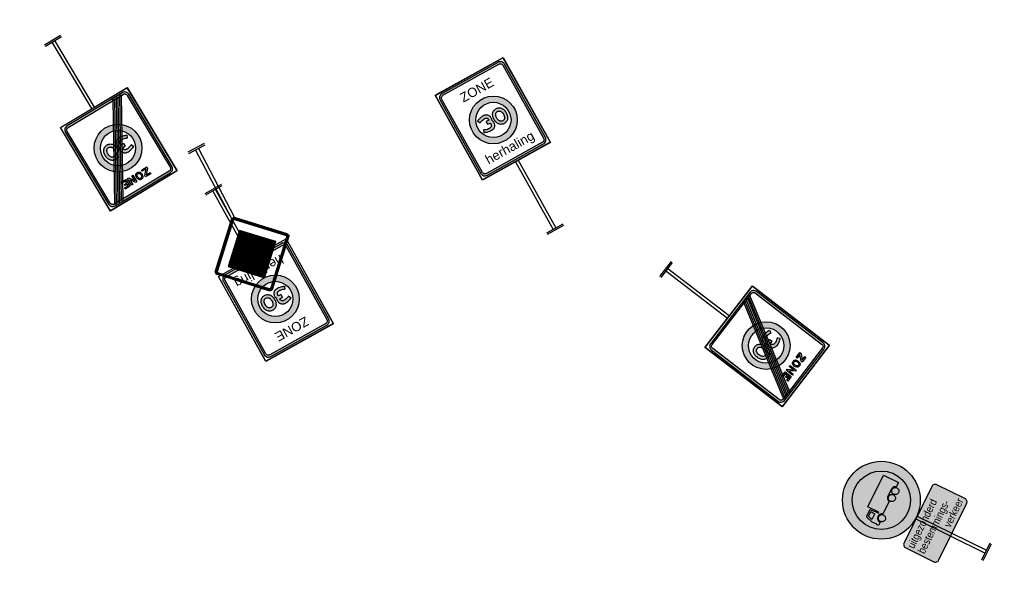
# Model space of a CAD drawing. Header units: metres. Extents: x 197741 to 197968, y 354060 to 354487.
# Tile 2 of 15: x 197837 to 197875, y 354088 to 354110. Entities that reach past the tile are written whole.
import ezdxf
from ezdxf.enums import TextEntityAlignment as Align

# ---------------------------------------------------------------- set-up
doc = ezdxf.new("R2010")
doc.units = ezdxf.units.M
doc.layers.add('N-WE-VK-VERKEERSBORD-G', color=7, linetype='Continuous', lineweight=25)
doc.layers.add('V-WE-VK-VERKEERSBORD-G', color=7, linetype='Continuous')
doc.styles.add('RVV', font='arial.ttf', dxfattribs={"width": 0.85, "height": 2})
doc.styles.get("Standard").update_dxf_attribs({"font": 'arial.ttf'})
pattern_1 = [(0, (-68.639244, -102.7551246), (0, 0.00625), [])]

# ---------------------------------------------------------------- blocks, each defined once
blk = doc.blocks.new('OB108')
h = blk.add_hatch(color=255)
h.dxf.hatch_style = 1
edge = h.paths.add_edge_path()
edge.add_arc((-0.403, -0.45), 0.05, 180, 270)
edge.add_line((-0.403, -0.5), (0.403, -0.5))
edge.add_arc((0.403, -0.45), 0.05, 270, 360)
edge.add_line((0.453, -0.45), (0.453, -0.05))
edge.add_arc((0.403, -0.05), 0.05, 0, 90)
edge.add_line((0.403, 0), (-0.403, 0))
edge.add_arc((-0.403, -0.05), 0.05, 90, 180)
edge.add_line((-0.453, -0.05), (-0.453, -0.45))
at = {"flags": 128}
blk.add_lwpolyline([(-0.453, -0.45, 0.414214), (-0.403, -0.5), (0.403, -0.5, 0.414214), (0.453, -0.45), (0.453, -0.05, 0.414214), (0.403, 0), (-0.403, 0, 0.414214), (-0.453, -0.05)], format="xyb", close=True, dxfattribs=at)
at = {"color": 18, "true_color": 0x000000, "style": 'RVV', "width": 0.85}
for s, p in [('uitgezonderd', (-0.423, -0.15)), ('bestemmings-', (-0.423, -0.3))]:
    blk.add_text(s, height=0.1, dxfattribs=at).set_placement(p)
blk.add_text('verkeer', height=0.1, dxfattribs=at).set_placement((0.423, -0.45), align=Align.RIGHT)
blk = doc.blocks.new('C07')
h = blk.add_hatch(color=10)
h.paths.add_polyline_path([(1.016, 0, 1), (2.016, 0, 1)])
h.paths.add_polyline_path([(1.891, 0, -1), (1.141, 0, -1)], flags=16)
h = blk.add_hatch(color=255)
h.dxf.hatch_style = 1
edge = h.paths.add_edge_path()
edge.add_arc((1.516, 0), 0.375, 0, 360)
at = {"true_color": 0x000000}
h = blk.add_hatch(color=18, dxfattribs=at)
h.paths.add_polyline_path([(1.634, 0.153), (1.477, 0.153), (1.477, 0.164), (1.509, 0.164), (1.587, 0.171), (1.59, 0.171), (1.592, 0.173), (1.594, 0.175), (1.594, 0.178), (1.594, 0.268), (1.594, 0.271), (1.592, 0.273), (1.587, 0.276), (1.5, 0.305), (1.432, 0.3), (1.429, 0.308), (1.406, 0.308), (1.406, 0.26), (1.407, 0.26), (1.418, 0.259), (1.429, 0.256), (1.438, 0.251), (1.447, 0.243), (1.454, 0.235), (1.459, 0.225), (1.462, 0.215), (1.463, 0.204), (1.462, 0.193), (1.459, 0.183), (1.454, 0.173), (1.447, 0.165), (1.441, 0.159), (1.434, 0.155), (1.427, 0.152), (1.42, 0.15), (1.42, -0.03), (1.427, -0.032), (1.434, -0.036), (1.441, -0.04), (1.447, -0.045), (1.454, -0.054), (1.459, -0.063), (1.462, -0.073), (1.463, -0.084), (1.463, -0.185), (1.462, -0.196), (1.459, -0.206), (1.454, -0.215), (1.447, -0.224), (1.441, -0.229), (1.434, -0.233), (1.427, -0.237), (1.42, -0.239), (1.42, -0.3), (1.634, -0.3)])
h.paths.add_polyline_path([(1.522, 0.193), (1.519, 0.193), (1.518, 0.194), (1.516, 0.196), (1.516, 0.198), (1.516, 0.275), (1.567, 0.258), (1.571, 0.255), (1.573, 0.253), (1.573, 0.251), (1.573, 0.198), (1.573, 0.196), (1.571, 0.194), (1.569, 0.193), (1.567, 0.193)], flags=16)
h.paths.add_polyline_path([(1.452, 0.213), (1.45, 0.222), (1.445, 0.229), (1.44, 0.236), (1.433, 0.242), (1.425, 0.246), (1.416, 0.249), (1.407, 0.25), (1.398, 0.249), (1.39, 0.246), (1.382, 0.242), (1.375, 0.236), (1.369, 0.229), (1.365, 0.222), (1.362, 0.213), (1.362, 0.204), (1.362, 0.195), (1.365, 0.186), (1.369, 0.179), (1.375, 0.172), (1.382, 0.166), (1.39, 0.162), (1.398, 0.159), (1.407, 0.158), (1.416, 0.159), (1.425, 0.162), (1.433, 0.166), (1.44, 0.172), (1.445, 0.179), (1.45, 0.186), (1.452, 0.195), (1.453, 0.204)])
h.paths.add_polyline_path([(1.452, -0.075), (1.45, -0.067), (1.445, -0.059), (1.44, -0.052), (1.433, -0.046), (1.425, -0.042), (1.416, -0.04), (1.407, -0.039), (1.398, -0.04), (1.39, -0.042), (1.382, -0.046), (1.375, -0.052), (1.369, -0.059), (1.365, -0.067), (1.362, -0.075), (1.362, -0.085), (1.362, -0.094), (1.365, -0.102), (1.369, -0.11), (1.375, -0.117), (1.382, -0.123), (1.39, -0.127), (1.398, -0.129), (1.407, -0.13), (1.416, -0.129), (1.425, -0.127), (1.433, -0.123), (1.44, -0.117), (1.445, -0.11), (1.45, -0.102), (1.452, -0.094), (1.453, -0.085)])
h.paths.add_polyline_path([(1.453, -0.185), (1.452, -0.175), (1.45, -0.167), (1.445, -0.159), (1.44, -0.152), (1.433, -0.146), (1.425, -0.142), (1.416, -0.14), (1.407, -0.139), (1.398, -0.14), (1.39, -0.142), (1.382, -0.146), (1.375, -0.152), (1.369, -0.159), (1.365, -0.167), (1.362, -0.175), (1.362, -0.185), (1.362, -0.194), (1.365, -0.202), (1.369, -0.21), (1.375, -0.217), (1.382, -0.223), (1.39, -0.227), (1.398, -0.229), (1.407, -0.23), (1.416, -0.229), (1.425, -0.227), (1.433, -0.223), (1.44, -0.217), (1.445, -0.21), (1.45, -0.202), (1.452, -0.194)])
for p, q in [((0, -0.12), (0, 0.12)), ((0.02, -0.12), (0.02, 0.12)), ((1.013, 0.02), (0.02, 0.02)), ((1.013, -0.02), (0.02, -0.02))]:
    blk.add_line(p, q)
for points in [[(1.594, 0.178), (1.594, 0.175), (1.592, 0.173), (1.59, 0.171), (1.587, 0.171), (1.509, 0.164), (1.477, 0.164), (1.477, 0.153), (1.634, 0.153), (1.634, -0.3), (1.42, -0.3), (1.42, -0.239), (1.427, -0.237), (1.434, -0.233), (1.441, -0.229), (1.447, -0.224), (1.454, -0.215), (1.459, -0.206), (1.462, -0.196), (1.463, -0.185), (1.463, -0.084), (1.462, -0.073), (1.459, -0.063), (1.454, -0.054), (1.447, -0.045), (1.441, -0.04), (1.434, -0.036), (1.427, -0.032), (1.42, -0.03), (1.42, 0.15), (1.427, 0.152), (1.434, 0.155), (1.441, 0.159), (1.447, 0.165), (1.454, 0.173), (1.459, 0.183), (1.462, 0.193), (1.463, 0.204), (1.462, 0.215), (1.459, 0.225), (1.454, 0.235), (1.447, 0.243), (1.438, 0.251), (1.429, 0.256), (1.418, 0.259), (1.407, 0.26), (1.406, 0.26), (1.406, 0.308), (1.429, 0.308), (1.432, 0.3), (1.5, 0.305), (1.587, 0.276), (1.592, 0.273), (1.594, 0.271), (1.594, 0.268), (1.594, 0.178)], [(1.516, 0.275), (1.567, 0.258), (1.571, 0.255), (1.573, 0.253), (1.573, 0.251), (1.573, 0.198), (1.573, 0.196), (1.571, 0.194), (1.569, 0.193), (1.567, 0.193), (1.522, 0.193), (1.519, 0.193), (1.518, 0.194), (1.516, 0.196), (1.516, 0.198), (1.516, 0.275)], [(1.407, 0.158), (1.398, 0.159), (1.39, 0.162), (1.382, 0.166), (1.375, 0.172), (1.369, 0.179), (1.365, 0.186), (1.362, 0.195), (1.362, 0.204), (1.362, 0.213), (1.365, 0.222), (1.369, 0.229), (1.375, 0.236), (1.382, 0.242), (1.39, 0.246), (1.398, 0.249), (1.407, 0.25), (1.416, 0.249), (1.425, 0.246), (1.433, 0.242), (1.44, 0.236), (1.445, 0.229), (1.45, 0.222), (1.452, 0.213), (1.453, 0.204), (1.452, 0.195), (1.45, 0.186), (1.445, 0.179), (1.44, 0.172), (1.433, 0.166), (1.425, 0.162), (1.416, 0.159), (1.407, 0.158)], [(1.407, -0.13), (1.398, -0.129), (1.39, -0.127), (1.382, -0.123), (1.375, -0.117), (1.369, -0.11), (1.365, -0.102), (1.362, -0.094), (1.362, -0.085), (1.362, -0.075), (1.365, -0.067), (1.369, -0.059), (1.375, -0.052), (1.382, -0.046), (1.39, -0.042), (1.398, -0.04), (1.407, -0.039), (1.416, -0.04), (1.425, -0.042), (1.433, -0.046), (1.44, -0.052), (1.445, -0.059), (1.45, -0.067), (1.452, -0.075), (1.453, -0.085), (1.452, -0.094), (1.45, -0.102), (1.445, -0.11), (1.44, -0.117), (1.433, -0.123), (1.425, -0.127), (1.416, -0.129), (1.407, -0.13)], [(1.407, -0.23), (1.398, -0.229), (1.39, -0.227), (1.382, -0.223), (1.375, -0.217), (1.369, -0.21), (1.365, -0.202), (1.362, -0.194), (1.362, -0.185), (1.362, -0.175), (1.365, -0.167), (1.369, -0.159), (1.375, -0.152), (1.382, -0.146), (1.39, -0.142), (1.398, -0.14), (1.407, -0.139), (1.416, -0.14), (1.425, -0.142), (1.433, -0.146), (1.44, -0.152), (1.445, -0.159), (1.45, -0.167), (1.452, -0.175), (1.453, -0.185), (1.452, -0.194), (1.45, -0.202), (1.445, -0.21), (1.44, -0.217), (1.433, -0.223), (1.425, -0.227), (1.416, -0.229), (1.407, -0.23)]]:
    blk.add_lwpolyline(points, close=True)
for radius in [0.5, 0.375]:
    blk.add_circle((1.516, 0), radius)
blk = doc.blocks.new('A0130zb-h')
h = blk.add_hatch(color=7)
h.paths.add_polyline_path([(2.178, -0.468), (2.19, -0.467), (2.202, -0.463), (2.213, -0.457), (2.223, -0.45), (2.23, -0.44), (2.236, -0.429), (2.24, -0.418), (2.241, -0.405), (2.241, 0.419), (2.24, 0.432), (2.236, 0.443), (2.23, 0.454), (2.223, 0.464), (2.213, 0.471), (2.202, 0.477), (2.19, 0.481), (2.178, 0.482), (1.103, 0.482), (1.091, 0.481), (1.08, 0.477), (1.069, 0.471), (1.059, 0.464), (1.051, 0.454), (1.046, 0.443), (1.042, 0.432), (1.041, 0.419), (1.041, -0.405), (1.042, -0.418), (1.046, -0.429), (1.051, -0.44), (1.059, -0.45), (1.069, -0.457), (1.08, -0.463), (1.091, -0.467), (1.103, -0.468)])
h.paths.add_polyline_path([(1.066, 0.419), (1.067, 0.427), (1.069, 0.434), (1.072, 0.44), (1.077, 0.446), (1.083, 0.451), (1.089, 0.454), (1.096, 0.456), (1.103, 0.457), (2.178, 0.457), (2.186, 0.456), (2.193, 0.454), (2.199, 0.451), (2.205, 0.446), (2.21, 0.44), (2.213, 0.434), (2.215, 0.427), (2.216, 0.419), (2.216, -0.405), (2.215, -0.413), (2.213, -0.42), (2.21, -0.426), (2.205, -0.432), (2.199, -0.437), (2.193, -0.44), (2.186, -0.442), (2.178, -0.443), (1.103, -0.443), (1.096, -0.442), (1.089, -0.44), (1.083, -0.437), (1.077, -0.432), (1.072, -0.426), (1.069, -0.42), (1.067, -0.413), (1.066, -0.405)], flags=16)
h = blk.add_hatch(color=10)
edge = h.paths.add_edge_path()
edge.add_arc((1.624, 0.007), 0.307, 0, 360)
edge = h.paths.add_edge_path(flags=17)
edge.add_arc((1.624, 0.007), 0.227, 0, 360)
blk.add_hatch(color=7).paths.add_polyline_path([(1.71, 0.039), (1.716, 0.044), (1.72, 0.05), (1.725, 0.057), (1.728, 0.064), (1.73, 0.071), (1.732, 0.078), (1.733, 0.085), (1.734, 0.1), (1.733, 0.115), (1.731, 0.132), (1.727, 0.149), (1.725, 0.156), (1.723, 0.162), (1.721, 0.168), (1.719, 0.173), (1.717, 0.177), (1.716, 0.181), (1.715, 0.183), (1.714, 0.186), (1.712, 0.19), (1.675, 0.173), (1.678, 0.167), (1.679, 0.164), (1.681, 0.159), (1.683, 0.154), (1.686, 0.147), (1.69, 0.131), (1.693, 0.115), (1.694, 0.107), (1.694, 0.1), (1.694, 0.094), (1.693, 0.088), (1.692, 0.083), (1.691, 0.079), (1.688, 0.074), (1.685, 0.07), (1.682, 0.067), (1.677, 0.064), (1.673, 0.061), (1.668, 0.06), (1.663, 0.059), (1.65, 0.058), (1.65, 0.097), (1.61, 0.097), (1.61, 0.063), (1.607, 0.061), (1.602, 0.059), (1.597, 0.058), (1.592, 0.058), (1.586, 0.059), (1.582, 0.06), (1.577, 0.061), (1.572, 0.064), (1.568, 0.067), (1.564, 0.07), (1.561, 0.074), (1.559, 0.079), (1.558, 0.083), (1.557, 0.088), (1.556, 0.094), (1.556, 0.1), (1.556, 0.107), (1.557, 0.115), (1.56, 0.131), (1.564, 0.147), (1.567, 0.154), (1.569, 0.159), (1.571, 0.164), (1.572, 0.167), (1.574, 0.173), (1.538, 0.19), (1.536, 0.186), (1.535, 0.183), (1.534, 0.181), (1.532, 0.177), (1.531, 0.173), (1.529, 0.168), (1.527, 0.162), (1.525, 0.156), (1.523, 0.149), (1.519, 0.132), (1.517, 0.115), (1.516, 0.1), (1.517, 0.085), (1.518, 0.078), (1.519, 0.071), (1.522, 0.064), (1.525, 0.057), (1.529, 0.05), (1.534, 0.044), (1.54, 0.039), (1.545, 0.034), (1.552, 0.029), (1.559, 0.025), (1.567, 0.022), (1.575, 0.02), (1.583, 0.019), (1.592, 0.018), (1.6, 0.018), (1.609, 0.02), (1.617, 0.022), (1.624, 0.025), (1.625, 0.025), (1.625, 0.025), (1.633, 0.022), (1.641, 0.02), (1.65, 0.018), (1.658, 0.018), (1.667, 0.019), (1.675, 0.02), (1.683, 0.022), (1.691, 0.025), (1.698, 0.029), (1.704, 0.034)])
h = blk.add_hatch(color=7)
h.paths.add_polyline_path([(1.719, -0.045), (1.714, -0.037), (1.707, -0.031), (1.701, -0.025), (1.693, -0.02), (1.684, -0.016), (1.674, -0.012), (1.663, -0.008), (1.651, -0.006), (1.639, -0.004), (1.627, -0.003), (1.614, -0.004), (1.601, -0.005), (1.588, -0.008), (1.577, -0.011), (1.568, -0.015), (1.56, -0.019), (1.552, -0.024), (1.545, -0.029), (1.539, -0.035), (1.533, -0.043), (1.527, -0.051), (1.523, -0.059), (1.52, -0.068), (1.518, -0.076), (1.516, -0.085), (1.516, -0.093), (1.516, -0.101), (1.518, -0.109), (1.52, -0.117), (1.523, -0.126), (1.527, -0.135), (1.532, -0.143), (1.538, -0.151), (1.545, -0.158), (1.552, -0.163), (1.56, -0.168), (1.569, -0.172), (1.578, -0.176), (1.589, -0.179), (1.601, -0.181), (1.614, -0.182), (1.627, -0.182), (1.64, -0.182), (1.652, -0.18), (1.664, -0.178), (1.674, -0.175), (1.684, -0.171), (1.693, -0.166), (1.701, -0.16), (1.708, -0.154), (1.714, -0.147), (1.72, -0.14), (1.725, -0.132), (1.728, -0.124), (1.731, -0.115), (1.733, -0.107), (1.734, -0.099), (1.734, -0.091), (1.733, -0.083), (1.732, -0.075), (1.73, -0.068), (1.727, -0.06), (1.724, -0.052)])
h.paths.add_polyline_path([(1.689, -0.073), (1.692, -0.082), (1.693, -0.086), (1.694, -0.091), (1.694, -0.096), (1.693, -0.1), (1.692, -0.105), (1.69, -0.11), (1.685, -0.119), (1.682, -0.123), (1.678, -0.127), (1.673, -0.13), (1.667, -0.134), (1.661, -0.137), (1.654, -0.139), (1.646, -0.14), (1.639, -0.142), (1.624, -0.142), (1.616, -0.142), (1.609, -0.141), (1.594, -0.139), (1.588, -0.137), (1.582, -0.134), (1.577, -0.131), (1.572, -0.128), (1.568, -0.125), (1.565, -0.121), (1.562, -0.117), (1.56, -0.113), (1.558, -0.108), (1.557, -0.103), (1.556, -0.098), (1.556, -0.093), (1.557, -0.084), (1.558, -0.08), (1.559, -0.075), (1.562, -0.071), (1.564, -0.067), (1.568, -0.063), (1.572, -0.059), (1.576, -0.055), (1.581, -0.052), (1.587, -0.05), (1.594, -0.048), (1.601, -0.046), (1.608, -0.045), (1.616, -0.044), (1.624, -0.044), (1.639, -0.045), (1.646, -0.046), (1.654, -0.047), (1.661, -0.049), (1.667, -0.052), (1.673, -0.056), (1.678, -0.059), (1.682, -0.062), (1.685, -0.066)], flags=16)
for p, q in [((1.517, 0.115), (1.519, 0.132)), ((1.519, 0.132), (1.523, 0.149)), ((1.523, 0.149), (1.525, 0.156)), ((1.525, 0.156), (1.527, 0.162)), ((1.527, 0.162), (1.529, 0.168)), ((1.529, 0.168), (1.531, 0.173)), ((1.531, 0.173), (1.532, 0.177)), ((1.532, 0.177), (1.534, 0.181)), ((1.534, 0.181), (1.535, 0.183)), ((1.535, 0.183), (1.536, 0.186)), ((1.536, 0.186), (1.538, 0.19)), ((1.538, 0.19), (1.574, 0.173)), ((1.56, 0.131), (1.557, 0.115)), ((1.564, 0.147), (1.56, 0.131)), ((1.567, 0.154), (1.564, 0.147)), ((1.569, 0.159), (1.567, 0.154)), ((1.571, 0.164), (1.569, 0.159)), ((1.572, 0.167), (1.571, 0.164)), ((1.574, 0.173), (1.572, 0.167)), ((1.712, 0.19), (1.675, 0.173)), ((1.675, 0.173), (1.678, 0.167)), ((1.678, 0.167), (1.679, 0.164)), ((1.679, 0.164), (1.681, 0.159)), ((1.681, 0.159), (1.683, 0.154)), ((1.683, 0.154), (1.686, 0.147)), ((1.686, 0.147), (1.69, 0.131)), ((1.69, 0.131), (1.693, 0.115)), ((1.714, 0.186), (1.712, 0.19)), ((1.715, 0.183), (1.714, 0.186)), ((1.716, 0.181), (1.715, 0.183)), ((1.717, 0.177), (1.716, 0.181)), ((1.719, 0.173), (1.717, 0.177)), ((1.721, 0.168), (1.719, 0.173)), ((1.723, 0.162), (1.721, 0.168)), ((1.725, 0.156), (1.723, 0.162)), ((1.727, 0.149), (1.725, 0.156)), ((1.731, 0.132), (1.727, 0.149)), ((1.733, 0.115), (1.731, 0.132)), ((0, -0.12), (0, 0.12)), ((0.02, -0.12), (0.02, 0.12)), ((1.016, 0.02), (0.02, 0.02)), ((1.516, 0.1), (1.517, 0.115)), ((1.517, 0.085), (1.516, 0.1)), ((1.518, 0.078), (1.517, 0.085)), ((1.519, 0.071), (1.518, 0.078)), ((1.522, 0.064), (1.519, 0.071)), ((1.525, 0.057), (1.522, 0.064)), ((1.529, 0.05), (1.525, 0.057)), ((1.534, 0.044), (1.529, 0.05)), ((1.54, 0.039), (1.534, 0.044)), ((1.545, 0.034), (1.54, 0.039)), ((1.552, 0.029), (1.545, 0.034)), ((1.559, 0.025), (1.552, 0.029)), ((1.557, 0.115), (1.556, 0.107)), ((1.556, 0.107), (1.556, 0.1)), ((1.556, 0.1), (1.556, 0.094)), ((1.556, 0.094), (1.557, 0.088)), ((1.557, 0.088), (1.558, 0.083)), ((1.558, 0.083), (1.559, 0.079)), ((1.559, 0.079), (1.561, 0.074)), ((1.567, 0.022), (1.559, 0.025)), ((1.561, 0.074), (1.564, 0.07)), ((1.564, 0.07), (1.568, 0.067)), ((1.575, 0.02), (1.567, 0.022)), ((1.568, 0.067), (1.572, 0.064)), ((1.572, 0.064), (1.577, 0.061)), ((1.583, 0.019), (1.575, 0.02)), ((1.577, 0.061), (1.582, 0.06)), ((1.582, 0.06), (1.586, 0.059)), ((1.592, 0.018), (1.583, 0.019)), ((1.586, 0.059), (1.592, 0.058)), ((1.592, 0.058), (1.597, 0.058)), ((1.6, 0.018), (1.592, 0.018)), ((1.597, 0.058), (1.602, 0.059)), ((1.609, 0.02), (1.6, 0.018)), ((1.602, 0.059), (1.607, 0.061)), ((1.607, 0.061), (1.61, 0.063)), ((1.617, 0.022), (1.609, 0.02)), ((1.61, 0.097), (1.65, 0.097)), ((1.61, 0.097), (1.61, 0.063)), ((1.624, 0.025), (1.617, 0.022)), ((1.625, 0.025), (1.624, 0.025)), ((1.625, 0.025), (1.633, 0.022)), ((1.625, 0.025), (1.625, 0.025)), ((1.633, 0.022), (1.641, 0.02)), ((1.641, 0.02), (1.65, 0.018)), ((1.65, 0.058), (1.65, 0.097)), ((1.663, 0.059), (1.65, 0.058)), ((1.65, 0.018), (1.658, 0.018)), ((1.658, 0.018), (1.667, 0.019)), ((1.668, 0.06), (1.663, 0.059)), ((1.667, 0.019), (1.675, 0.02)), ((1.673, 0.061), (1.668, 0.06)), ((1.677, 0.064), (1.673, 0.061)), ((1.675, 0.02), (1.683, 0.022)), ((1.682, 0.067), (1.677, 0.064)), ((1.685, 0.07), (1.682, 0.067)), ((1.683, 0.022), (1.691, 0.025)), ((1.688, 0.074), (1.685, 0.07)), ((1.691, 0.079), (1.688, 0.074)), ((1.692, 0.083), (1.691, 0.079)), ((1.691, 0.025), (1.698, 0.029)), ((1.693, 0.088), (1.692, 0.083)), ((1.693, 0.115), (1.694, 0.107)), ((1.694, 0.094), (1.693, 0.088)), ((1.694, 0.107), (1.694, 0.1)), ((1.694, 0.1), (1.694, 0.094)), ((1.698, 0.029), (1.704, 0.034)), ((1.704, 0.034), (1.71, 0.039)), ((1.71, 0.039), (1.716, 0.044)), ((1.716, 0.044), (1.72, 0.05)), ((1.72, 0.05), (1.725, 0.057)), ((1.725, 0.057), (1.728, 0.064)), ((1.728, 0.064), (1.73, 0.071)), ((1.73, 0.071), (1.732, 0.078)), ((1.732, 0.078), (1.733, 0.085)), ((1.734, 0.1), (1.733, 0.115)), ((1.733, 0.085), (1.734, 0.1)), ((1.016, -0.02), (0.02, -0.02))]:
    blk.add_line(p, q)
for points in [[(1.016, -0.493), (1.016, 0.507), (2.266, 0.507), (2.266, -0.493), (1.016, -0.493)], [(1.018, -0.49), (1.018, 0.504), (2.263, 0.504), (2.263, -0.49), (1.018, -0.49)], [(2.178, -0.468), (2.19, -0.467), (2.202, -0.463), (2.213, -0.457), (2.223, -0.45), (2.23, -0.44), (2.236, -0.429), (2.24, -0.418), (2.241, -0.405), (2.241, 0.419), (2.24, 0.432), (2.236, 0.443), (2.23, 0.454), (2.223, 0.464), (2.213, 0.471), (2.202, 0.477), (2.19, 0.481), (2.178, 0.482), (1.103, 0.482), (1.091, 0.481), (1.08, 0.477), (1.069, 0.471), (1.059, 0.464), (1.051, 0.454), (1.046, 0.443), (1.042, 0.432), (1.041, 0.419), (1.041, -0.405), (1.042, -0.418), (1.046, -0.429), (1.051, -0.44), (1.059, -0.45), (1.069, -0.457), (1.08, -0.463), (1.091, -0.467), (1.103, -0.468), (2.178, -0.468)], [(1.066, 0.419), (1.067, 0.427), (1.069, 0.434), (1.072, 0.44), (1.077, 0.446), (1.083, 0.451), (1.089, 0.454), (1.096, 0.456), (1.103, 0.457), (2.178, 0.457), (2.186, 0.456), (2.193, 0.454), (2.199, 0.451), (2.205, 0.446), (2.21, 0.44), (2.213, 0.434), (2.215, 0.427), (2.216, 0.419), (2.216, -0.405), (2.215, -0.413), (2.213, -0.42), (2.21, -0.426), (2.205, -0.432), (2.199, -0.437), (2.193, -0.44), (2.186, -0.442), (2.178, -0.443), (1.103, -0.443), (1.096, -0.442), (1.089, -0.44), (1.083, -0.437), (1.077, -0.432), (1.072, -0.426), (1.069, -0.42), (1.067, -0.413), (1.066, -0.405), (1.066, 0.419)], [(1.627, -0.182), (1.614, -0.182), (1.601, -0.181), (1.589, -0.179), (1.578, -0.176), (1.569, -0.172), (1.56, -0.168), (1.552, -0.163), (1.545, -0.158), (1.538, -0.151), (1.532, -0.143), (1.527, -0.135), (1.523, -0.126), (1.52, -0.117), (1.518, -0.109), (1.516, -0.101), (1.516, -0.093), (1.516, -0.085), (1.518, -0.076), (1.52, -0.068), (1.523, -0.059), (1.527, -0.051), (1.533, -0.043), (1.539, -0.035), (1.545, -0.029), (1.552, -0.024), (1.56, -0.019), (1.568, -0.015), (1.577, -0.011), (1.588, -0.008), (1.601, -0.005), (1.614, -0.004), (1.627, -0.003), (1.639, -0.004), (1.651, -0.006), (1.663, -0.008), (1.674, -0.012), (1.684, -0.016), (1.693, -0.02), (1.701, -0.025), (1.707, -0.031), (1.714, -0.037), (1.719, -0.045), (1.724, -0.052), (1.727, -0.06), (1.73, -0.068), (1.732, -0.075), (1.733, -0.083), (1.734, -0.091), (1.734, -0.099), (1.733, -0.107), (1.731, -0.115), (1.728, -0.124), (1.725, -0.132), (1.72, -0.14), (1.714, -0.147), (1.708, -0.154), (1.701, -0.16), (1.693, -0.166), (1.684, -0.171), (1.674, -0.175), (1.664, -0.178), (1.652, -0.18), (1.64, -0.182), (1.627, -0.182)], [(1.624, -0.142), (1.616, -0.142), (1.609, -0.141), (1.594, -0.139), (1.588, -0.137), (1.582, -0.134), (1.577, -0.131), (1.572, -0.128), (1.568, -0.125), (1.565, -0.121), (1.562, -0.117), (1.56, -0.113), (1.558, -0.108), (1.557, -0.103), (1.556, -0.098), (1.556, -0.093), (1.557, -0.084), (1.558, -0.08), (1.559, -0.075), (1.562, -0.071), (1.564, -0.067), (1.568, -0.063), (1.572, -0.059), (1.576, -0.055), (1.581, -0.052), (1.587, -0.05), (1.594, -0.048), (1.601, -0.046), (1.608, -0.045), (1.616, -0.044), (1.624, -0.044), (1.639, -0.045), (1.646, -0.046), (1.654, -0.047), (1.661, -0.049), (1.667, -0.052), (1.673, -0.056), (1.678, -0.059), (1.682, -0.062), (1.685, -0.066), (1.689, -0.073), (1.692, -0.082), (1.693, -0.086), (1.694, -0.091), (1.694, -0.096), (1.693, -0.1), (1.692, -0.105), (1.69, -0.11), (1.685, -0.119), (1.682, -0.123), (1.678, -0.127), (1.673, -0.13), (1.667, -0.134), (1.661, -0.137), (1.654, -0.139), (1.646, -0.14), (1.639, -0.142), (1.624, -0.142)]]:
    blk.add_lwpolyline(points, close=True)
for radius in [0.307, 0.227]:
    blk.add_circle((1.624, 0.007), radius)
at = {"char_height": 0.12, "attachment_point": 1, "rotation": 270}
for s, insert in [('herhaling', (1.272, 0.34)), ('ZONE', (2.125, 0.237))]:
    blk.add_mtext_dynamic_manual_height_columns(s, width=0.14541, gutter_width=12.5, heights=[0], dxfattribs=dict(at, insert=insert))
blk = doc.blocks.new('A0230ze')
h = blk.add_hatch(color=252)
h.paths.add_polyline_path([(1.103, 0.482), (1.091, 0.481), (1.08, 0.477), (1.069, 0.471), (1.059, 0.464), (1.051, 0.454), (1.046, 0.443), (1.042, 0.432), (1.041, 0.419), (1.041, -0.405), (1.042, -0.418), (1.046, -0.429), (1.051, -0.44), (1.059, -0.45), (1.069, -0.457), (1.08, -0.463), (1.091, -0.467), (1.103, -0.468), (2.178, -0.468), (2.19, -0.467), (2.202, -0.463), (2.213, -0.457), (2.223, -0.45), (2.23, -0.44), (2.236, -0.429), (2.24, -0.418), (2.241, -0.405), (2.241, 0.419), (2.24, 0.432), (2.236, 0.443), (2.23, 0.454), (2.223, 0.464), (2.213, 0.471), (2.202, 0.477), (2.19, 0.481), (2.178, 0.482)])
h.paths.add_polyline_path([(2.178, 0.457), (2.186, 0.456), (2.193, 0.454), (2.199, 0.451), (2.205, 0.446), (2.21, 0.44), (2.213, 0.434), (2.215, 0.427), (2.216, 0.419), (2.216, -0.272), (2.229, -0.279), (2.217, -0.301), (2.216, -0.301), (2.216, -0.321), (2.229, -0.329), (2.217, -0.35), (2.216, -0.35), (2.216, -0.371), (2.229, -0.378), (2.217, -0.4), (2.216, -0.399), (2.216, -0.405), (2.215, -0.413), (2.213, -0.42), (2.21, -0.426), (2.205, -0.432), (2.199, -0.437), (2.193, -0.44), (2.186, -0.442), (2.178, -0.443), (1.103, -0.443), (1.096, -0.442), (1.089, -0.44), (1.083, -0.437), (1.077, -0.432), (1.072, -0.426), (1.069, -0.42), (1.067, -0.413), (1.066, -0.405), (1.066, 0.265), (1.053, 0.272), (1.066, 0.293), (1.066, 0.314), (1.053, 0.321), (1.066, 0.343), (1.066, 0.363), (1.053, 0.371), (1.066, 0.392), (1.066, 0.419), (1.067, 0.427), (1.069, 0.434), (1.072, 0.44), (1.077, 0.446), (1.083, 0.451), (1.089, 0.454), (1.096, 0.456), (1.103, 0.457)], flags=16)
h = blk.add_hatch(color=253)
h.paths.add_polyline_path([(1.053, 0.321), (2.217, -0.35), (2.229, -0.329), (1.066, 0.343)])
h.paths.add_polyline_path([(1.053, 0.272), (2.217, -0.4), (2.229, -0.378), (1.066, 0.293)])
h.paths.add_polyline_path([(1.053, 0.371), (2.217, -0.301), (2.229, -0.279), (1.066, 0.392)])
h = blk.add_hatch(color=252)
edge = h.paths.add_edge_path()
edge.add_arc((1.624, 0.007), 0.307, 0, 360)
edge = h.paths.add_edge_path(flags=17)
edge.add_arc((1.624, 0.007), 0.227, 0, 360)
blk.add_hatch(color=252).paths.add_polyline_path([(1.71, 0.039), (1.716, 0.044), (1.72, 0.05), (1.725, 0.057), (1.728, 0.064), (1.73, 0.071), (1.732, 0.078), (1.733, 0.085), (1.734, 0.1), (1.733, 0.115), (1.731, 0.132), (1.727, 0.149), (1.725, 0.156), (1.723, 0.162), (1.721, 0.168), (1.719, 0.173), (1.717, 0.177), (1.716, 0.181), (1.715, 0.183), (1.714, 0.186), (1.712, 0.19), (1.675, 0.173), (1.678, 0.167), (1.679, 0.164), (1.681, 0.159), (1.683, 0.154), (1.686, 0.147), (1.69, 0.131), (1.693, 0.115), (1.694, 0.107), (1.694, 0.1), (1.694, 0.094), (1.693, 0.088), (1.692, 0.083), (1.691, 0.079), (1.688, 0.074), (1.685, 0.07), (1.682, 0.067), (1.677, 0.064), (1.673, 0.061), (1.668, 0.06), (1.663, 0.059), (1.65, 0.058), (1.65, 0.097), (1.61, 0.097), (1.61, 0.063), (1.607, 0.061), (1.602, 0.059), (1.597, 0.058), (1.592, 0.058), (1.586, 0.059), (1.582, 0.06), (1.577, 0.061), (1.572, 0.064), (1.568, 0.067), (1.564, 0.07), (1.561, 0.074), (1.559, 0.079), (1.558, 0.083), (1.557, 0.088), (1.556, 0.094), (1.556, 0.1), (1.556, 0.107), (1.557, 0.115), (1.56, 0.131), (1.564, 0.147), (1.567, 0.154), (1.569, 0.159), (1.571, 0.164), (1.572, 0.167), (1.574, 0.173), (1.538, 0.19), (1.536, 0.186), (1.535, 0.183), (1.534, 0.181), (1.532, 0.177), (1.531, 0.173), (1.529, 0.168), (1.527, 0.162), (1.525, 0.156), (1.523, 0.149), (1.519, 0.132), (1.517, 0.115), (1.516, 0.1), (1.517, 0.085), (1.518, 0.078), (1.519, 0.071), (1.522, 0.064), (1.525, 0.057), (1.529, 0.05), (1.534, 0.044), (1.54, 0.039), (1.545, 0.034), (1.552, 0.029), (1.559, 0.025), (1.567, 0.022), (1.575, 0.02), (1.583, 0.019), (1.592, 0.018), (1.6, 0.018), (1.609, 0.02), (1.617, 0.022), (1.624, 0.025), (1.625, 0.025), (1.625, 0.025), (1.633, 0.022), (1.641, 0.02), (1.65, 0.018), (1.658, 0.018), (1.667, 0.019), (1.675, 0.02), (1.683, 0.022), (1.691, 0.025), (1.698, 0.029), (1.704, 0.034)])
h = blk.add_hatch(color=252)
h.paths.add_polyline_path([(1.719, -0.045), (1.714, -0.037), (1.707, -0.031), (1.701, -0.025), (1.693, -0.02), (1.684, -0.016), (1.674, -0.012), (1.663, -0.008), (1.651, -0.006), (1.639, -0.004), (1.627, -0.003), (1.614, -0.004), (1.601, -0.005), (1.588, -0.008), (1.577, -0.011), (1.568, -0.015), (1.56, -0.019), (1.552, -0.024), (1.545, -0.029), (1.539, -0.035), (1.533, -0.043), (1.527, -0.051), (1.523, -0.059), (1.52, -0.068), (1.518, -0.076), (1.516, -0.085), (1.516, -0.093), (1.516, -0.101), (1.518, -0.109), (1.52, -0.117), (1.523, -0.126), (1.527, -0.135), (1.532, -0.143), (1.538, -0.151), (1.545, -0.158), (1.552, -0.163), (1.56, -0.168), (1.569, -0.172), (1.578, -0.176), (1.589, -0.179), (1.601, -0.181), (1.614, -0.182), (1.627, -0.182), (1.64, -0.182), (1.652, -0.18), (1.664, -0.178), (1.674, -0.175), (1.684, -0.171), (1.693, -0.166), (1.701, -0.16), (1.708, -0.154), (1.714, -0.147), (1.72, -0.14), (1.725, -0.132), (1.728, -0.124), (1.731, -0.115), (1.733, -0.107), (1.734, -0.099), (1.734, -0.091), (1.733, -0.083), (1.732, -0.075), (1.73, -0.068), (1.727, -0.06), (1.724, -0.052)])
h.paths.add_polyline_path([(1.689, -0.073), (1.692, -0.082), (1.693, -0.086), (1.694, -0.091), (1.694, -0.096), (1.693, -0.1), (1.692, -0.105), (1.69, -0.11), (1.685, -0.119), (1.682, -0.123), (1.678, -0.127), (1.673, -0.13), (1.667, -0.134), (1.661, -0.137), (1.654, -0.139), (1.646, -0.14), (1.639, -0.142), (1.624, -0.142), (1.616, -0.142), (1.609, -0.141), (1.594, -0.139), (1.588, -0.137), (1.582, -0.134), (1.577, -0.131), (1.572, -0.128), (1.568, -0.125), (1.565, -0.121), (1.562, -0.117), (1.56, -0.113), (1.558, -0.108), (1.557, -0.103), (1.556, -0.098), (1.556, -0.093), (1.557, -0.084), (1.558, -0.08), (1.559, -0.075), (1.562, -0.071), (1.564, -0.067), (1.568, -0.063), (1.572, -0.059), (1.576, -0.055), (1.581, -0.052), (1.587, -0.05), (1.594, -0.048), (1.601, -0.046), (1.608, -0.045), (1.616, -0.044), (1.624, -0.044), (1.639, -0.045), (1.646, -0.046), (1.654, -0.047), (1.661, -0.049), (1.667, -0.052), (1.673, -0.056), (1.678, -0.059), (1.682, -0.062), (1.685, -0.066)], flags=16)
for p, q in [((1.517, 0.115), (1.519, 0.132)), ((1.519, 0.132), (1.523, 0.149)), ((1.523, 0.149), (1.525, 0.156)), ((1.525, 0.156), (1.527, 0.162)), ((1.527, 0.162), (1.529, 0.168)), ((1.529, 0.168), (1.531, 0.173)), ((1.531, 0.173), (1.532, 0.177)), ((1.532, 0.177), (1.534, 0.181)), ((1.534, 0.181), (1.535, 0.183)), ((1.535, 0.183), (1.536, 0.186)), ((1.536, 0.186), (1.538, 0.19)), ((1.538, 0.19), (1.574, 0.173)), ((1.56, 0.131), (1.557, 0.115)), ((1.564, 0.147), (1.56, 0.131)), ((1.567, 0.154), (1.564, 0.147)), ((1.569, 0.159), (1.567, 0.154)), ((1.571, 0.164), (1.569, 0.159)), ((1.572, 0.167), (1.571, 0.164)), ((1.574, 0.173), (1.572, 0.167)), ((1.712, 0.19), (1.675, 0.173)), ((1.675, 0.173), (1.678, 0.167)), ((1.678, 0.167), (1.679, 0.164)), ((1.679, 0.164), (1.681, 0.159)), ((1.681, 0.159), (1.683, 0.154)), ((1.683, 0.154), (1.686, 0.147)), ((1.686, 0.147), (1.69, 0.131)), ((1.69, 0.131), (1.693, 0.115)), ((1.714, 0.186), (1.712, 0.19)), ((1.715, 0.183), (1.714, 0.186)), ((1.716, 0.181), (1.715, 0.183)), ((1.717, 0.177), (1.716, 0.181)), ((1.719, 0.173), (1.717, 0.177)), ((1.721, 0.168), (1.719, 0.173)), ((1.723, 0.162), (1.721, 0.168)), ((1.725, 0.156), (1.723, 0.162)), ((1.727, 0.149), (1.725, 0.156)), ((1.731, 0.132), (1.727, 0.149)), ((1.733, 0.115), (1.731, 0.132)), ((0, -0.12), (0, 0.12)), ((0.02, -0.12), (0.02, 0.12)), ((1.016, 0.02), (0.02, 0.02)), ((1.516, 0.1), (1.517, 0.115)), ((1.517, 0.085), (1.516, 0.1)), ((1.518, 0.078), (1.517, 0.085)), ((1.519, 0.071), (1.518, 0.078)), ((1.522, 0.064), (1.519, 0.071)), ((1.525, 0.057), (1.522, 0.064)), ((1.529, 0.05), (1.525, 0.057)), ((1.534, 0.044), (1.529, 0.05)), ((1.54, 0.039), (1.534, 0.044)), ((1.545, 0.034), (1.54, 0.039)), ((1.552, 0.029), (1.545, 0.034)), ((1.559, 0.025), (1.552, 0.029)), ((1.557, 0.115), (1.556, 0.107)), ((1.556, 0.107), (1.556, 0.1)), ((1.556, 0.1), (1.556, 0.094)), ((1.556, 0.094), (1.557, 0.088)), ((1.557, 0.088), (1.558, 0.083)), ((1.558, 0.083), (1.559, 0.079)), ((1.559, 0.079), (1.561, 0.074)), ((1.567, 0.022), (1.559, 0.025)), ((1.561, 0.074), (1.564, 0.07)), ((1.564, 0.07), (1.568, 0.067)), ((1.575, 0.02), (1.567, 0.022)), ((1.568, 0.067), (1.572, 0.064)), ((1.572, 0.064), (1.577, 0.061)), ((1.583, 0.019), (1.575, 0.02)), ((1.577, 0.061), (1.582, 0.06)), ((1.582, 0.06), (1.586, 0.059)), ((1.592, 0.018), (1.583, 0.019)), ((1.586, 0.059), (1.592, 0.058)), ((1.592, 0.058), (1.597, 0.058)), ((1.6, 0.018), (1.592, 0.018)), ((1.597, 0.058), (1.602, 0.059)), ((1.609, 0.02), (1.6, 0.018)), ((1.602, 0.059), (1.607, 0.061)), ((1.607, 0.061), (1.61, 0.063)), ((1.617, 0.022), (1.609, 0.02)), ((1.61, 0.097), (1.65, 0.097)), ((1.61, 0.097), (1.61, 0.063)), ((1.624, 0.025), (1.617, 0.022)), ((1.625, 0.025), (1.624, 0.025)), ((1.625, 0.025), (1.633, 0.022)), ((1.625, 0.025), (1.625, 0.025)), ((1.633, 0.022), (1.641, 0.02)), ((1.641, 0.02), (1.65, 0.018)), ((1.65, 0.058), (1.65, 0.097)), ((1.663, 0.059), (1.65, 0.058)), ((1.65, 0.018), (1.658, 0.018)), ((1.658, 0.018), (1.667, 0.019)), ((1.668, 0.06), (1.663, 0.059)), ((1.667, 0.019), (1.675, 0.02)), ((1.673, 0.061), (1.668, 0.06)), ((1.677, 0.064), (1.673, 0.061)), ((1.675, 0.02), (1.683, 0.022)), ((1.682, 0.067), (1.677, 0.064)), ((1.685, 0.07), (1.682, 0.067)), ((1.683, 0.022), (1.691, 0.025)), ((1.688, 0.074), (1.685, 0.07)), ((1.691, 0.079), (1.688, 0.074)), ((1.692, 0.083), (1.691, 0.079)), ((1.691, 0.025), (1.698, 0.029)), ((1.693, 0.088), (1.692, 0.083)), ((1.693, 0.115), (1.694, 0.107)), ((1.694, 0.094), (1.693, 0.088)), ((1.694, 0.107), (1.694, 0.1)), ((1.694, 0.1), (1.694, 0.094)), ((1.698, 0.029), (1.704, 0.034)), ((1.704, 0.034), (1.71, 0.039)), ((1.71, 0.039), (1.716, 0.044)), ((1.716, 0.044), (1.72, 0.05)), ((1.72, 0.05), (1.725, 0.057)), ((1.725, 0.057), (1.728, 0.064)), ((1.728, 0.064), (1.73, 0.071)), ((1.73, 0.071), (1.732, 0.078)), ((1.732, 0.078), (1.733, 0.085)), ((1.734, 0.1), (1.733, 0.115)), ((1.733, 0.085), (1.734, 0.1)), ((1.016, -0.02), (0.02, -0.02))]:
    blk.add_line(p, q)
for points in [[(1.016, -0.493), (1.016, 0.507), (2.266, 0.507), (2.266, -0.493), (1.016, -0.493)], [(1.018, -0.49), (1.018, 0.504), (2.263, 0.504), (2.263, -0.49), (1.018, -0.49)], [(2.178, -0.468), (2.19, -0.467), (2.202, -0.463), (2.213, -0.457), (2.223, -0.45), (2.23, -0.44), (2.236, -0.429), (2.24, -0.418), (2.241, -0.405), (2.241, 0.419), (2.24, 0.432), (2.236, 0.443), (2.23, 0.454), (2.223, 0.464), (2.213, 0.471), (2.202, 0.477), (2.19, 0.481), (2.178, 0.482), (1.103, 0.482), (1.091, 0.481), (1.08, 0.477), (1.069, 0.471), (1.059, 0.464), (1.051, 0.454), (1.046, 0.443), (1.042, 0.432), (1.041, 0.419), (1.041, -0.405), (1.042, -0.418), (1.046, -0.429), (1.051, -0.44), (1.059, -0.45), (1.069, -0.457), (1.08, -0.463), (1.091, -0.467), (1.103, -0.468), (2.178, -0.468)], [(1.053, 0.371), (2.217, -0.301), (2.229, -0.279), (1.066, 0.392)], [(1.066, 0.419), (1.067, 0.427), (1.069, 0.434), (1.072, 0.44), (1.077, 0.446), (1.083, 0.451), (1.089, 0.454), (1.096, 0.456), (1.103, 0.457), (2.178, 0.457), (2.186, 0.456), (2.193, 0.454), (2.199, 0.451), (2.205, 0.446), (2.21, 0.44), (2.213, 0.434), (2.215, 0.427), (2.216, 0.419), (2.216, -0.405), (2.215, -0.413), (2.213, -0.42), (2.21, -0.426), (2.205, -0.432), (2.199, -0.437), (2.193, -0.44), (2.186, -0.442), (2.178, -0.443), (1.103, -0.443), (1.096, -0.442), (1.089, -0.44), (1.083, -0.437), (1.077, -0.432), (1.072, -0.426), (1.069, -0.42), (1.067, -0.413), (1.066, -0.405), (1.066, 0.419)], [(1.053, 0.321), (2.217, -0.35), (2.229, -0.329), (1.066, 0.343)], [(1.053, 0.272), (2.217, -0.4), (2.229, -0.378), (1.066, 0.293)], [(2.122, 0.121), (2.103, 0.121), (2.038, 0.181), (2.038, 0.121), (2.022, 0.121), (2.022, 0.201), (2.041, 0.201), (2.105, 0.142), (2.105, 0.199), (2.122, 0.199), (2.122, 0.121)], [(2.021, 0.059), (2.021, 0.067), (2.024, 0.076), (2.027, 0.081), (2.031, 0.086), (2.036, 0.09), (2.042, 0.094), (2.056, 0.099), (2.064, 0.1), (2.072, 0.1), (2.088, 0.098), (2.095, 0.096), (2.101, 0.094), (2.111, 0.087), (2.115, 0.082), (2.118, 0.077), (2.121, 0.068), (2.122, 0.059), (2.122, 0.051), (2.119, 0.042), (2.116, 0.037), (2.112, 0.032), (2.101, 0.024), (2.087, 0.019), (2.079, 0.018), (2.071, 0.018), (2.055, 0.02), (2.042, 0.024), (2.036, 0.027), (2.031, 0.032), (2.027, 0.036), (2.025, 0.041), (2.021, 0.051), (2.021, 0.059)], [(2.037, 0.059), (2.038, 0.065), (2.04, 0.071), (2.044, 0.077), (2.051, 0.081), (2.06, 0.084), (2.072, 0.084), (2.083, 0.083), (2.088, 0.082), (2.092, 0.081), (2.098, 0.077), (2.103, 0.071), (2.105, 0.065), (2.106, 0.06), (2.105, 0.054), (2.103, 0.047), (2.099, 0.042), (2.093, 0.038), (2.088, 0.036), (2.083, 0.035), (2.071, 0.034), (2.06, 0.035), (2.051, 0.038), (2.044, 0.041), (2.04, 0.047), (2.038, 0.053), (2.037, 0.059)], [(1.627, -0.182), (1.614, -0.182), (1.601, -0.181), (1.589, -0.179), (1.578, -0.176), (1.569, -0.172), (1.56, -0.168), (1.552, -0.163), (1.545, -0.158), (1.538, -0.151), (1.532, -0.143), (1.527, -0.135), (1.523, -0.126), (1.52, -0.117), (1.518, -0.109), (1.516, -0.101), (1.516, -0.093), (1.516, -0.085), (1.518, -0.076), (1.52, -0.068), (1.523, -0.059), (1.527, -0.051), (1.533, -0.043), (1.539, -0.035), (1.545, -0.029), (1.552, -0.024), (1.56, -0.019), (1.568, -0.015), (1.577, -0.011), (1.588, -0.008), (1.601, -0.005), (1.614, -0.004), (1.627, -0.003), (1.639, -0.004), (1.651, -0.006), (1.663, -0.008), (1.674, -0.012), (1.684, -0.016), (1.693, -0.02), (1.701, -0.025), (1.707, -0.031), (1.714, -0.037), (1.719, -0.045), (1.724, -0.052), (1.727, -0.06), (1.73, -0.068), (1.732, -0.075), (1.733, -0.083), (1.734, -0.091), (1.734, -0.099), (1.733, -0.107), (1.731, -0.115), (1.728, -0.124), (1.725, -0.132), (1.72, -0.14), (1.714, -0.147), (1.708, -0.154), (1.701, -0.16), (1.693, -0.166), (1.684, -0.171), (1.674, -0.175), (1.664, -0.178), (1.652, -0.18), (1.64, -0.182), (1.627, -0.182)], [(1.624, -0.142), (1.616, -0.142), (1.609, -0.141), (1.594, -0.139), (1.588, -0.137), (1.582, -0.134), (1.577, -0.131), (1.572, -0.128), (1.568, -0.125), (1.565, -0.121), (1.562, -0.117), (1.56, -0.113), (1.558, -0.108), (1.557, -0.103), (1.556, -0.098), (1.556, -0.093), (1.557, -0.084), (1.558, -0.08), (1.559, -0.075), (1.562, -0.071), (1.564, -0.067), (1.568, -0.063), (1.572, -0.059), (1.576, -0.055), (1.581, -0.052), (1.587, -0.05), (1.594, -0.048), (1.601, -0.046), (1.608, -0.045), (1.616, -0.044), (1.624, -0.044), (1.639, -0.045), (1.646, -0.046), (1.654, -0.047), (1.661, -0.049), (1.667, -0.052), (1.673, -0.056), (1.678, -0.059), (1.682, -0.062), (1.685, -0.066), (1.689, -0.073), (1.692, -0.082), (1.693, -0.086), (1.694, -0.091), (1.694, -0.096), (1.693, -0.1), (1.692, -0.105), (1.69, -0.11), (1.685, -0.119), (1.682, -0.123), (1.678, -0.127), (1.673, -0.13), (1.667, -0.134), (1.661, -0.137), (1.654, -0.139), (1.646, -0.14), (1.639, -0.142), (1.624, -0.142)], [(2.122, -0.088), (2.022, -0.088), (2.022, -0.071), (2.092, -0.024), (2.022, -0.024), (2.022, -0.008), (2.122, -0.008), (2.122, -0.025), (2.053, -0.071), (2.122, -0.071), (2.122, -0.088)], [(2.122, -0.186), (2.105, -0.186), (2.105, -0.13), (2.083, -0.13), (2.083, -0.162), (2.067, -0.162), (2.067, -0.13), (2.038, -0.13), (2.038, -0.187), (2.022, -0.187), (2.022, -0.113), (2.122, -0.113), (2.122, -0.186)]]:
    blk.add_lwpolyline(points, close=True)
for radius in [0.307, 0.227]:
    blk.add_circle((1.624, 0.007), radius)
blk = doc.blocks.new('B01')
h = blk.add_hatch()
h.set_pattern_fill('LINE', color=256, scale=0.05, style=0)
h.set_pattern_definition(pattern_1)
h.paths.add_polyline_path([(1.571, 0.517), (1.566, 0.522), (1.559, 0.525), (1.552, 0.528), (1.544, 0.528), (1.537, 0.528), (1.53, 0.525), (1.523, 0.522), (1.517, 0.517), (1.027, 0.027), (1.022, 0.021), (1.019, 0.015), (1.017, 0.008), (1.016, 0), (1.017, -0.008), (1.019, -0.015), (1.022, -0.021), (1.027, -0.027), (1.517, -0.517), (1.523, -0.522), (1.53, -0.525), (1.537, -0.528), (1.544, -0.528), (1.552, -0.528), (1.559, -0.525), (1.566, -0.522), (1.571, -0.517), (2.061, -0.027), (2.066, -0.021), (2.07, -0.015), (2.072, -0.008), (2.073, 0), (2.072, 0.008), (2.07, 0.015), (2.066, 0.021), (2.061, 0.027)])
h.paths.add_polyline_path([(1.535, 0.499), (1.539, 0.502), (1.544, 0.503), (1.549, 0.502), (1.553, 0.499), (2.043, 0.009), (2.046, 0.005), (2.047, 0), (2.046, -0.005), (2.043, -0.009), (1.553, -0.499), (1.549, -0.502), (1.544, -0.503), (1.539, -0.502), (1.535, -0.499), (1.045, -0.009), (1.043, -0.005), (1.042, 0), (1.043, 0.005), (1.045, 0.009)], flags=16)
h = blk.add_hatch()
h.set_pattern_fill('LINE', color=30, scale=0.05, style=0)
h.set_pattern_definition(pattern_1)
h.paths.add_polyline_path([(1.544, 0.345), (1.2, 0), (1.544, -0.345), (1.889, 0)])
for p, q in [((0, -0.12), (0, 0.12)), ((0.02, -0.12), (0.02, 0.12)), ((1.021, 0.02), (0.02, 0.02)), ((1.021, -0.02), (0.02, -0.02))]:
    blk.add_line(p, q)
for points in [[(1.027, -0.027), (1.022, -0.021), (1.019, -0.015), (1.017, -0.008), (1.016, 0), (1.017, 0.008), (1.019, 0.015), (1.022, 0.021), (1.027, 0.027), (1.517, 0.517), (1.523, 0.522), (1.53, 0.525), (1.537, 0.528), (1.544, 0.528), (1.552, 0.528), (1.559, 0.525), (1.566, 0.522), (1.571, 0.517), (2.061, 0.027), (2.066, 0.021), (2.07, 0.015), (2.072, 0.008), (2.073, 0), (2.072, -0.008), (2.07, -0.015), (2.066, -0.021), (2.061, -0.027), (1.571, -0.517), (1.566, -0.522), (1.559, -0.525), (1.552, -0.528), (1.544, -0.528), (1.537, -0.528), (1.53, -0.525), (1.523, -0.522), (1.517, -0.517), (1.027, -0.027)], [(1.045, -0.009), (1.043, -0.005), (1.042, 0), (1.043, 0.005), (1.045, 0.009), (1.535, 0.499), (1.539, 0.502), (1.544, 0.503), (1.549, 0.502), (1.553, 0.499), (2.043, 0.009), (2.046, 0.005), (2.047, 0), (2.046, -0.005), (2.043, -0.009), (1.553, -0.499), (1.549, -0.502), (1.544, -0.503), (1.539, -0.502), (1.535, -0.499), (1.045, -0.009)], [(1.544, -0.345), (1.889, 0), (1.544, 0.345), (1.2, 0), (1.544, -0.345)]]:
    blk.add_lwpolyline(points, close=True)

msp = doc.modelspace()

# ---------------------------------------------------------------- block references
at = {"layer": 'N-WE-VK-VERKEERSBORD-G', "xscale": 3, "yscale": 3, "zscale": 3}
for name, p, rotation in [('A0130zb-h', (197857.842, 354101.82), 119.1417909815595), ('A0130zb-h', (197844.65, 354103.41), 299.1417909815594), ('C07', (197874.499, 354089.399), 153.7574841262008), ('OB108', (197871.829, 354090.854), 63.75748412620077)]:
    msp.add_blockref(name, p, dxfattribs=dict(at, rotation=rotation))
at = {"layer": 'V-WE-VK-VERKEERSBORD-G'}
for name, p, xscale, yscale, zscale, rotation in [('A0230ze', (197838.447, 354109.146), 3, 3, 3, 300.9644797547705), ('B01', (197843.991, 354104.998), 3.000000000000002, 3.000000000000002, 3.000000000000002, 297.6700727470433), ('A0230ze', (197862.099, 354100.32), 3, 3, 3, 322.4756945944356)]:
    msp.add_blockref(name, p, dxfattribs=dict(at, xscale=xscale, yscale=yscale, zscale=zscale, rotation=rotation))

doc.saveas('drawing.dxf')
